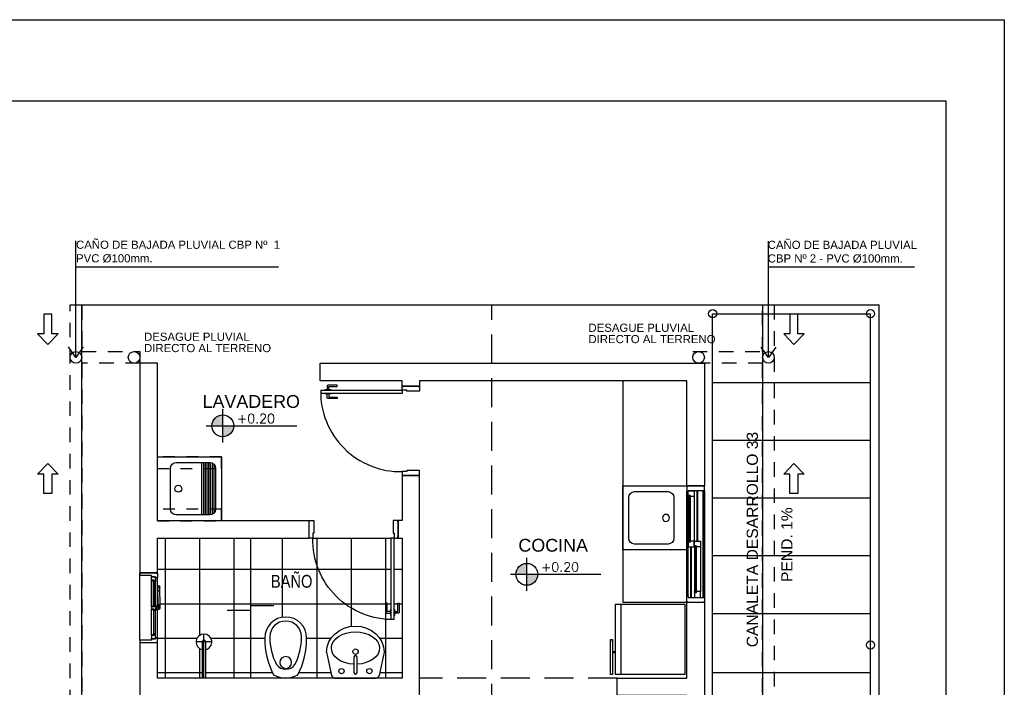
# Model space of a CAD drawing. Header units: millimetres. Extents: x 201 to 840, y 135 to 685.
# Tile 194 of 219: x 381.86 to 390.32, y 340.35 to 346.08. Entities that reach past the tile are written whole.
import ezdxf

# ---------------------------------------------------------------- set-up
doc = ezdxf.new("R2010")
doc.units = ezdxf.units.MM
doc.linetypes.add('HIDDEN', pattern=[0.375, 0.25, -0.125])
doc.linetypes.add('HIDDEN2', pattern=[0.1875, 0.125, -0.0625])
for name, color, linetype in [('01', 1, 'Continuous'), ('02', 2, 'Continuous'), ('03', 3, 'Continuous'), ('ABERTURAS', 2, 'Continuous'), ('DESAGÜE PLUVIAL', 4, 'Continuous'), ('EQUIPAMIENTO', 2, 'Continuous'), ('EQUIPAMIENTO MOVIL', 1, 'Continuous'), ('LAMINA', 6, 'Continuous'), ('LLAMADAS', 1, 'Continuous'), ('muro', 6, 'Continuous'), ('NIVELES', 1, 'Continuous'), ('piso', 1, 'Continuous'), ('pluvial', 30, 'Continuous'), ('PROYECCIONES', 2, 'Continuous'), ('SANITARIO ARTEF', 2, 'Continuous'), ('TEXT', 4, 'Continuous'), ('texto sanitario', 3, 'Continuous')]:
    doc.layers.add(name, color=color, linetype=linetype)
doc.styles.add('ARIAL', font='arial.ttf', dxfattribs={"height": 0.06})
doc.styles.add('ROMANS', font='romans.shx')
doc.styles.get("Standard").update_dxf_attribs({"font": 'arial.ttf'})
doc.dimstyles.new('05', dxfattribs={"dimscale": 0, "dimtxt": 0.09, "dimasz": 0.05, "dimexe": 0, "dimexo": 0, "dimgap": 0, "dimtad": 0, "dimzin": 0, "dimdsep": 46, "dimtxsty": 'Standard', "dimblk": 'OPEN90', "dimcen": 0.25, "dimclrd": 1, "dimclre": 1, "dimclrt": 3, "dimadec": 0, "dimazin": 0, "dimtfac": 1, "dimtofl": 0, "dimtmove": 2, "dimatfit": 3, "dimldrblk": 'BOXFILLED', "dimfxl": 1, "dimtolj": 1, "dimtzin": 0, "dimarcsym": 0})

# ---------------------------------------------------------------- blocks, each defined once
blk = doc.blocks.new('A2')
at = {"layer": '02'}
for centre, radius, start, end in [((-0.3438701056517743, 0), 0.18, 90.00000000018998, 180), ((-0.3364057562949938, -0.4821972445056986), 0.6622393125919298, 62.19066495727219, 90.64581604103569), ((-0.3536606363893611, -1.647987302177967e-17), 0.1356770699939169, 90.00000000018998, 180), ((-0.3480342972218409, -0.3634617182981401), 0.4991704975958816, 62.19066495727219, 90.64581604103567), ((-0.2090569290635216, 0), 0.2090569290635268, 330.3070498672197, 29.69295013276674), ((-0.3438701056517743, 0), 0.18, 180, 269.99999999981), ((-0.3536606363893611, -1.647987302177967e-17), 0.1356770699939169, 180, 269.99999999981), ((-0.1703938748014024, -1.647987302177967e-17), 0.09562499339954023, 0, 54.71443519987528), ((-0.3480342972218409, 0.3634617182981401), 0.4991704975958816, 269.3541839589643, 297.8093350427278), ((-0.1703938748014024, -1.647987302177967e-17), 0.09562499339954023, 305.2855648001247, 0), ((-0.3364057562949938, 0.4821972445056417), 0.6622393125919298, 269.3541839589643, 297.8093350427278)]:
    blk.add_arc(centre, radius, start, end, dxfattribs=at)
blk = doc.blocks.new('GBBRT')
at = {"layer": 'SANITARIO ARTEF', "ltscale": 0.01}
blk.add_circle((294.9322348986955, 272.9143749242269), 0.05072785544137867, dxfattribs=at)
at = {"layer": 'SANITARIO ARTEF', "ltscale": 0.8, "xscale": -1, "rotation": 270}
blk.add_blockref('A2', (294.9322348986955, 273.0480859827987), dxfattribs=at)
blk = doc.blocks.new('3T45G')
for p, q in [((295.2426281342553, 272.8853634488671), (295.2849203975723, 273.08710523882)), ((295.6687598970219, 273.1080897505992), (295.3110233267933, 273.1080897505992)), ((295.7373531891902, 272.8853634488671), (295.6949132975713, 273.0868708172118)), ((295.4759473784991, 273.060218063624), (295.4759473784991, 272.9287974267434)), ((295.5030766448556, 272.9287974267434), (295.5030766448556, 273.060218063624)), ((295.4759473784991, 272.9287974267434), (295.4763494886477, 272.9287974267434))]:
    blk.add_line(p, q)
for centre in [(295.3703164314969, 273.0488886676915), (295.6096648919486, 273.0488886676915)]:
    blk.add_circle(centre, 0.02265874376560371)
at = {"ltscale": 0.01}
blk.add_circle((295.4888459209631, 272.8817301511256), 0.02303431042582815, dxfattribs=at)
for centre, radius, start, end in [((295.3110233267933, 273.0813625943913), 0.02672715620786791, 90, 167.5925814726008), ((295.6687598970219, 273.0813625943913), 0.02672715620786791, 11.89336487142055, 90), ((295.4895120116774, 273.060218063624), 0.01356463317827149, 0, 180), ((295.4895120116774, 272.9287974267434), 0.01356463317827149, 180, 0)]:
    blk.add_arc(centre, radius, start, end)
at = {"extrusion": (0, 0, -1)}
for centre, major_axis, ratio, start_param, end_param in [((295.4898439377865, 272.8506247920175), (0.2073273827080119, -2.101736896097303e-12), 0.672131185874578, -1.506927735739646, 4.645311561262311), ((295.4899906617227, 272.8853634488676), (-0.2473625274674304, 0), 0.9004043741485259, 3.141592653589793, 6.283185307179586)]:
    blk.add_ellipse(centre, major_axis=major_axis, ratio=ratio, start_param=start_param, end_param=end_param, dxfattribs=at)
blk = doc.blocks.new('B4')
at = {"layer": '02'}
blk.add_lwpolyline([(0.3102966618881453, -0.01499999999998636), (0.3102966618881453, 0.01499999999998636), (0, 0.01499999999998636), (0, -0.01499999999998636)], close=True, dxfattribs=at)
for radius, start, end in [(0.06738261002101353, 192.8623399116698, 167.1376600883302), (0.01499999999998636, 270, 90)]:
    blk.add_arc((0.3102966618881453, 0), radius, start, end, dxfattribs=at)
at = {"layer": 'ABERTURAS', "color": 1}
for p, q in [((0, 0), (0.3776792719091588, 0)), ((0.3102966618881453, -0.06738261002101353), (0.3102966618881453, 0.06738261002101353))]:
    blk.add_line(p, q, dxfattribs=at)
blk = doc.blocks.new('ERFREF')
at = {"layer": 'EQUIPAMIENTO', "ltscale": 0.8}
blk.add_lwpolyline([(286.4012887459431, 280.241408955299), (286.4012887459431, 279.6914089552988), (286.9512887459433, 279.6914089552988), (286.9512887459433, 280.241408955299)], close=True, dxfattribs=at)
blk.add_lwpolyline([(286.4512887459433, 280.1414089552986), (286.4512887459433, 279.853814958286, 0.414213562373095), (286.5012887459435, 279.8038149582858), (286.851288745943, 279.8038149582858, 0.414213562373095), (286.9012887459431, 279.853814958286), (286.9012887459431, 280.1414089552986, 0.414213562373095), (286.851288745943, 280.1914089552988), (286.5012887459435, 280.1914089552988, 0.414213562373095)], format="xyb", close=True, dxfattribs=at)
blk.add_circle((286.6762887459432, 279.8720963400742), 0.03020633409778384, dxfattribs=at)
blk = doc.blocks.new('ERE')
at = {"layer": 'EQUIPAMIENTO'}
blk.add_blockref('ERFREF', (-286.726347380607, -279.9509510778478), dxfattribs=at)
blk = doc.blocks.new('tgg')
at = {"layer": 'EQUIPAMIENTO', "color": 1}
for p, q in [((284.8023222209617, 256.1585776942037), (285.4023222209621, 256.1585776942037)), ((284.8023222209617, 256.1585776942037), (284.8023222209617, 255.558952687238)), ((285.4023222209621, 256.1585776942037), (285.402322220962, 255.558952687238)), ((285.402322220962, 255.6085776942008), (284.8023222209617, 255.6085776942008)), ((285.402322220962, 255.558952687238), (284.8023222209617, 255.558952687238)), ((285.1021664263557, 255.5192006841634), (285.0824917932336, 255.5192006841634))]:
    blk.add_line(p, q, dxfattribs=at)
for points in [[(284.8017499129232, 255.535079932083), (284.8017499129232, 255.5192006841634), (285.1021664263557, 255.5192006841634)], [(285.1021664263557, 255.535079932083), (284.8017499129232, 255.535079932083)], [(284.9890580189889, 255.558952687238), (284.9890580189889, 255.535079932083)], [(284.9971064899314, 255.558952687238), (284.9971064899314, 255.535079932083)], [(285.1021664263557, 255.5192006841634), (285.1021664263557, 255.535079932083)]]:
    blk.add_lwpolyline(points, dxfattribs=at)
blk = doc.blocks.new('A$C5686393C')
at = {"layer": '02'}
for points in [[(0.03946607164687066, 0.06929181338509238), (0.01468134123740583, 0.06929181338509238, -0.4142135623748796), (0.01268134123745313, 0.07129181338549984), (0.01268134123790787, 0.1396105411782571, 0.4142135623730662), (0.01068134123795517, 0.1416105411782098), (0.002000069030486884, 0.1416105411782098, 0.414213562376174), (6.903007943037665e-08, 0.1396105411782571), (6.903007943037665e-08, 0.06295117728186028, 0.4142135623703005), (0.006340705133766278, 0.05661054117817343), (0.03946607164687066, 0.05661054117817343)], [(0.07589661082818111, 0.06929181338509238), (0.1006813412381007, 0.06929181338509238, 0.4142135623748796), (0.1026813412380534, 0.07129181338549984), (0.1026813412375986, 0.1396105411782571, -0.4142135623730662), (0.1046813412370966, 0.1416105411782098), (0.1133626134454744, 0.1416105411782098, -0.414213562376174), (0.1153626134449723, 0.1396105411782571), (0.1153626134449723, 0.06295117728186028, -0.4142135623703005), (0.1090219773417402, 0.05661054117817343), (0.07589661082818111, 0.05661054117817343)]]:
    blk.add_lwpolyline(points, format="xyb", dxfattribs=at)
for points in [[(0.04268134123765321, 0.09082734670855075), (0.03946607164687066, 0.09082734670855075), (0.03946607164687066, 0.03507500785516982), (0.04268134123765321, 0.03507500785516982)], [(0.0726813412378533, 0.09082734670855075), (0.07589661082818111, 0.09082734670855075), (0.07589661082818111, 0.03507500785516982), (0.0726813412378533, 0.03507500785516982)]]:
    blk.add_lwpolyline(points, dxfattribs=at)
at = {"layer": 'ABERTURAS', "ltscale": 0.01}
for points in [[(0.01268134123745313, 0.8401316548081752), (0.01268134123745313, 0.8501316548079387), (0.04268134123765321, 0.8501316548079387), (0.05268134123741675, 0.8501316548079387), (0.05268134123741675, 0.8001316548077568), (0.05268134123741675, 0.7411316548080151), (0.04268134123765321, 0.7411316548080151), (0.04268134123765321, 0.7001316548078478), (0.01268134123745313, 0.7001316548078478), (0.01268134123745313, 0.7101316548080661)], [(0.7726813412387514, 0.8401316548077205), (0.7726813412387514, 0.850131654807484), (0.7426813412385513, 0.850131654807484), (0.7326813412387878, 0.850131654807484), (0.7326813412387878, 0.8001316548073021), (0.7326813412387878, 0.7411316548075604), (0.7426813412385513, 0.7411316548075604), (0.7426813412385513, 0.700131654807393), (0.7726813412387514, 0.700131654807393), (0.7726813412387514, 0.7101316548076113)], [(0.04268134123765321, 0.0001316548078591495), (0.04268134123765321, 0.7001316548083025), (0.0726813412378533, 0.7001316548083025), (0.0726813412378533, 0.0001316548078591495)], [(0.04268134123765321, 0.0001316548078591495), (0.0726813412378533, 0.0001316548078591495)]]:
    blk.add_lwpolyline(points, dxfattribs=at)
at = {"layer": 'ABERTURAS', "color": 1, "ltscale": 0.01}
blk.add_arc((0.0576813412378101, 0.6851316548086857), 0.6851642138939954, 268.7455483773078, 1.254451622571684, dxfattribs=at)
at = {"layer": 'muro'}
for points in [[(0.0101813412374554, 0.7001316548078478), (0.0101813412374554, 0.8501316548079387)], [(0.7751813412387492, 0.700131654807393), (0.7751813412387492, 0.850131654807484)]]:
    blk.add_lwpolyline(points, dxfattribs=at)
blk = doc.blocks.new('GBGB')
at = {"layer": '01', "ltscale": 0.015}
blk.add_line((-0.2674627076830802, 0.09938668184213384), (0.287462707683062, 0.09938668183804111), dxfattribs=at)
at = {"layer": 'ABERTURAS', "color": 1}
for p, q in [((-0.2266833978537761, 0), (0, 0)), ((0.01999999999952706, 0), (0.2466833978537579, 0)), ((-0.2474627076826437, -0.03561331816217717), (-0.01000000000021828, -0.03561331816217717)), ((-0.2474627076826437, -0.05061331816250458), (-0.0040781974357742, -0.05061331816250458)), ((-0.00107819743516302, -0.05061331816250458), (0, -0.05061331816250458)), ((0.008238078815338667, -0.06665156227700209), (0.01126354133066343, -0.06272078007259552)), ((0.008736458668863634, -0.06703515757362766), (0.0117619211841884, -0.06310437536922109)), ((0.01999999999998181, -0.05061331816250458), (0.2674627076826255, -0.05061331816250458)), ((0.02045932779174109, -0.05461331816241), (0.02045932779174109, -0.05061331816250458)), ((0.02999999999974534, -0.03561331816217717), (0.2674627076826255, -0.03561331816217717))]:
    blk.add_line(p, q, dxfattribs=at)
at = {"layer": 'ABERTURAS'}
for points in [[(-0.2874627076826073, -0.0406133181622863), (-0.2874627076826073, -0.05061331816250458), (-0.2474627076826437, -0.05061331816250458), (-0.2474627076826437, -0.03561331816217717), (-0.2574627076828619, -0.03561331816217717), (-0.2574627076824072, -0.0006133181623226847), (-0.2674627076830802, -0.0006133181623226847), (-0.2674627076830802, 0.09938668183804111), (-0.2874627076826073, 0.09938668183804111), (-0.2874627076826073, 0.08938668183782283)], [(0.3074627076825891, -0.0406133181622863), (0.3074627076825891, -0.05061331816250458), (0.2674627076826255, -0.05061331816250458), (0.2674627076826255, -0.03561331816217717), (0.2774627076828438, -0.03561331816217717), (0.277462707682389, -0.0006133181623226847), (0.287462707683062, -0.0006133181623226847), (0.287462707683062, 0.09938668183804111), (0.3074627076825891, 0.09938668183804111), (0.3074627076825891, 0.08938668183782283)], [(-0.2566833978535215, -0.03499999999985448), (-0.2166833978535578, -0.03499999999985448), (-0.2166833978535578, -0.01999999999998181), (-0.2266833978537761, -0.01999999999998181), (-0.2266833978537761, 0), (-0.2566833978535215, 0), (-0.2566833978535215, -0.03499999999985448)], [(0, -0.01999999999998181), (-0.01000000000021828, -0.01999999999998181), (-0.01000000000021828, -0.03499999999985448), (0.02999999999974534, -0.03499999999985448), (0.02999999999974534, -0.01999999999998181), (0.01999999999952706, -0.01999999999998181), (0.01999999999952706, 0), (0, 0), (0, -0.01999999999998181)], [(0.2766833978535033, -0.03499999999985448), (0.2366833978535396, -0.03499999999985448), (0.2366833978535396, -0.01999999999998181), (0.2466833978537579, -0.01999999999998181), (0.2466833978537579, 0), (0.2766833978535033, 0), (0.2766833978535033, -0.03499999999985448)], [(-0.2166833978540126, -0.01549693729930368), (-0.2256833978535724, -0.01549693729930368), (-0.2256833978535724, -0.006496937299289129), (-0.2166833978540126, -0.01549693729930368)], [(-0.009999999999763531, -0.01549693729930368), (-0.001000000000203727, -0.01549693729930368), (-0.001000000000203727, -0.006496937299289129), (-0.009999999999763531, -0.01549693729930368)], [(0.02999999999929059, -0.01549693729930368), (0.02099999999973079, -0.01549693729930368), (0.02099999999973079, -0.006496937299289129), (0.02999999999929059, -0.01549693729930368)], [(0.2366833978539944, -0.01549693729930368), (0.2456833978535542, -0.01549693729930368), (0.2456833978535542, -0.006496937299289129), (0.2366833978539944, -0.01549693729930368)]]:
    blk.add_lwpolyline(points, dxfattribs=at)
for points in [[(-0.2641781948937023, 0.0006707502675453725), (-0.2491886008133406, 0.0006707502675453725), (-0.2491886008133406, 0), (-0.2641781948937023, 0)], [(0.2841781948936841, 0.0006707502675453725), (0.2691886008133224, 0.0006707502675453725), (0.2691886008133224, 0), (0.2841781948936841, 0)]]:
    blk.add_lwpolyline(points, close=True, dxfattribs=at)
at = {"layer": 'ABERTURAS', "color": 1}
for points in [[(-0.2256833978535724, -0.01900000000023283), (-0.001000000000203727, -0.01900000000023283), (-0.001000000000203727, -0.0160000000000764), (-0.2256833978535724, -0.0160000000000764)], [(0.2456833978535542, -0.01900000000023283), (0.02099999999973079, -0.01900000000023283), (0.02099999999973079, -0.0160000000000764), (0.2456833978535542, -0.0160000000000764)]]:
    blk.add_lwpolyline(points, close=True, dxfattribs=at)
for points in [[(0.02999999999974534, -0.03499999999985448), (0.02999999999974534, -0.03999999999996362), (-0.01000000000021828, -0.03999999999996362), (-0.01000000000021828, -0.03499999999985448)], [(-0.004078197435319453, -0.05061331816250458), (-0.005227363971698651, -0.05061331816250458), (-0.005227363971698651, -0.05461331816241), (-0.004078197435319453, -0.05461331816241)], [(0, -0.05061331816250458), (-0.001078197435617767, -0.05061331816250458)], [(-0.001078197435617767, -0.05461331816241), (0, -0.05461331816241)], [(0.01872446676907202, -0.06708442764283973), (0.03488694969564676, -0.0665197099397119), (0.03471887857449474, -0.06152253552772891), (0.01855639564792, -0.06208725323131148)], [(0.01999999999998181, -0.06203681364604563), (0.02000000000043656, -0.03999999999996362)], [(0.01999999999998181, -0.05461331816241), (0.03977263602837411, -0.05461331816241), (0.03977263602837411, -0.05061331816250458), (0.01999999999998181, -0.05061331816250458)], [(0.02098791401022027, -0.0671171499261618), (0.03597943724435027, -0.06661293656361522), (0.03580122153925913, -0.06131413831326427), (0.02080969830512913, -0.06181835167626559)]]:
    blk.add_lwpolyline(points, dxfattribs=at)
for points in [[(4.547473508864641e-13, -0.03999999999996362), (0, -0.06487796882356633, 0.8961924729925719), (0.01976166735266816, -0.06704818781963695, 0.8961924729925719)], [(0.1883247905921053, -0.05061331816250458), (0.025593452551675, -0.05530476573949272, 0.414213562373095), (0.02076434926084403, -0.06047001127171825), (0.02080969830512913, -0.06181835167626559)], [(0.02098791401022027, -0.0671171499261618), (0.02103326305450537, -0.0684654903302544, 0.414213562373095), (0.0261985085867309, -0.07329459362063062), (0.1883247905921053, -0.07061331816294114)], [(0.1929837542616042, -0.06946171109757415), (0.1936244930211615, -0.06944016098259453, 0.414213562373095), (0.1984535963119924, -0.06427491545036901), (0.1981846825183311, -0.05627943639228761, 0.414213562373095), (0.1930194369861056, -0.05145033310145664), (0.1923786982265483, -0.05147188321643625)]]:
    blk.add_lwpolyline(points, format="xyb", dxfattribs=at)
for centre, radius in [((-0.00257819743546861, -0.05261331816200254), 0.0025), ((0.009999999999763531, -0.06487796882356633), 0.009000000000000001), ((0.009999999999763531, -0.06487796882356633), 0.0025), ((0.1559850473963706, -0.06170100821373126), 0.0025), ((0.1883247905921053, -0.06061331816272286), 0.009999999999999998)]:
    blk.add_circle(centre, radius, dxfattribs=at)
at = {"layer": 'muro', "ltscale": 0.01}
for p, q in [((-0.2899999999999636, -0.05061331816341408), (-0.2899999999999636, 0.0993866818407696)), ((0.3100000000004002, -0.05061331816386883), (0.3100000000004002, 0.0993866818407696))]:
    blk.add_line(p, q, dxfattribs=at)
blk = doc.blocks.new('YUJUY')
at = {"layer": 'SANITARIO ARTEF', "color": 1, "ltscale": 0.8}
for p, q in [((0.1153566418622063, 0.2591221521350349), (0.1153566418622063, -0.1908778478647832)), ((0.130356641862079, 0.2591221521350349), (0.130356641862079, -0.1908778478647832)), ((0.1453566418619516, 0.2591221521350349), (0.1453566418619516, -0.1908778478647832)), ((0.1603566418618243, 0.2591221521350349), (0.1603566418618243, -0.1908778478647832)), ((0.175356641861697, 0.2591221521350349), (0.175356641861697, -0.1908778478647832)), ((0.1903566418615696, 0.2588715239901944), (0.1903566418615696, -0.1906272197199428)), ((0.2053566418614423, 0.254947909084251), (0.2053566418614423, -0.1867036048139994)), ((0.220356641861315, 0.2448292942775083), (0.220356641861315, -0.1765849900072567))]:
    blk.add_line(p, q, dxfattribs=at)
at = {"layer": 'SANITARIO ARTEF', "ltscale": 0.8}
blk.add_lwpolyline([(0.2853566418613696, -0.2408778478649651), (-0.2646433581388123, -0.2408778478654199), (-0.2646433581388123, 0.309122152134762), (0.2853566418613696, 0.3091221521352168)], close=True, dxfattribs=at)
blk.add_lwpolyline([(0.1853566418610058, -0.1908778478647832), (-0.102237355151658, -0.1908778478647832, -0.414213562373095), (-0.1522373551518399, -0.1408778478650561), (-0.1522373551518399, 0.2091221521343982, -0.414213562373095), (-0.102237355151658, 0.2591221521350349), (0.1853566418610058, 0.2591221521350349, -0.414213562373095), (0.2353566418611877, 0.209122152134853), (0.2353566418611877, -0.1408778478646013, -0.414213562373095)], format="xyb", close=True, dxfattribs=at)
blk.add_circle((-0.08395597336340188, 0.03412215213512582), 0.03020633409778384, dxfattribs=at)
blk = doc.blocks.new('A$C7B807F26')
at = {"layer": 'ABERTURAS', "color": 1}
for p, q in [((4.277670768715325e-07, 0.05000017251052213), (4.277666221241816e-07, 0.9500001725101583)), ((0.01000042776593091, 0.05000017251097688), (0.01000042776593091, 0.9500001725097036)), ((0.0879819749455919, 0.5250001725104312), (0.0879819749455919, 0.9600001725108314)), ((0.09298197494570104, 0.5250001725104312), (0.09298197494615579, 0.9600001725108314)), ((0.14000042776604, 0.04000017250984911), (0.14000042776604, 0.9600001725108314)), ((0.1500004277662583, 0.9600001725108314), (0.1500004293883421, 0.04000017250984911)), ((0.1500004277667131, 0.04000017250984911), (0.1500004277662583, 0.9600001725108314)), ((0.01198345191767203, 0.9070827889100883), (0.01198345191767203, 0.5252947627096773)), ((0.06198345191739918, 0.907377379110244), (0.06198345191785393, 0.5250001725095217)), ((0.03448345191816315, 0.04000017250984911), (0.03448345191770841, 0.4750001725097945)), ((0.03948345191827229, 0.04000017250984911), (0.03948345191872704, 0.4750001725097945)), ((0.06548197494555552, 0.4747055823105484), (0.06548197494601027, 0.0929175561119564)), ((0.1154819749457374, 0.475000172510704), (0.1154819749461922, 0.09262296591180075))]:
    blk.add_line(p, q, dxfattribs=at)
at = {"layer": 'ABERTURAS'}
for points in [[(0.01000042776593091, 0.9974628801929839), (4.277666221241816e-07, 0.9974628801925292), (4.277666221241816e-07, 0.9500001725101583), (0.0100004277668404, 0.9500001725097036), (0.0100004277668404, 0.9600001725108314), (0.1500004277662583, 0.9600001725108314), (0.1500004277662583, 0.9974628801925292), (0.1400004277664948, 0.9974628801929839)], [(0.04048345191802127, 0.9573773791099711), (0.06198345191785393, 0.9573773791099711), (0.06198345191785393, 0.907377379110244), (0.02698345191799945, 0.907377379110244), (0.02698345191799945, 0.9173773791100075), (0.01198345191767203, 0.9173773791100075), (0.01198345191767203, 0.9573773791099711), (0.03348345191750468, 0.9573773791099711), (0.03348345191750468, 0.9573773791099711), (0.04048345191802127, 0.9573773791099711), (0.04048345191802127, 0.9573773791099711)], [(0.04048345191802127, 0.4750001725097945), (0.06198345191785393, 0.4750001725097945), (0.06198345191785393, 0.5250001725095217), (0.02698345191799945, 0.5250001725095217), (0.02698345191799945, 0.5150001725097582), (0.01198345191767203, 0.5150001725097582), (0.01198345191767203, 0.4750001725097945), (0.03348345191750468, 0.4750001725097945), (0.03348345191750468, 0.4750001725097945), (0.04048345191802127, 0.4750001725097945), (0.04048345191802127, 0.4750001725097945)], [(0.09398197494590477, 0.5250001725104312), (0.1154819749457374, 0.5250001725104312), (0.1154819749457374, 0.475000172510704), (0.08048197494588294, 0.475000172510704), (0.08048197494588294, 0.4850001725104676), (0.06548197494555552, 0.4850001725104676), (0.06548197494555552, 0.5250001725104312), (0.08698197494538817, 0.5250001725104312), (0.08698197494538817, 0.5250001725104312), (0.09398197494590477, 0.5250001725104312), (0.09398197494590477, 0.5250001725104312)], [(0.09398197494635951, 0.0426229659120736), (0.1154819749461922, 0.0426229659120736), (0.1154819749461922, 0.09262296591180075), (0.08048197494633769, 0.09262296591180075), (0.08048197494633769, 0.08262296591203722), (0.06548197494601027, 0.08262296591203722), (0.06548197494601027, 0.0426229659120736), (0.08698197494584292, 0.0426229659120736), (0.08698197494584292, 0.0426229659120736), (0.09398197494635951, 0.0426229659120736), (0.09398197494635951, 0.0426229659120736)], [(0.01000042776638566, 0.002537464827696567), (4.277670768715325e-07, 0.002537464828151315), (4.277670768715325e-07, 0.05000017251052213), (0.01000042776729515, 0.05000017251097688), (0.01000042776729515, 0.04000017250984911), (0.1500004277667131, 0.04000017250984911), (0.1500004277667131, 0.002537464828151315), (0.1400004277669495, 0.002537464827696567)]]:
    blk.add_lwpolyline(points, dxfattribs=at)
for points in [[(0.01198345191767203, 0.9070827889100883), (0.02198345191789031, 0.9070827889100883), (0.02198345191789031, 0.9170827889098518), (0.01198345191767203, 0.9170827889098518)], [(0.01198345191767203, 0.5252947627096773), (0.02198345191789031, 0.5252947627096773), (0.02198345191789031, 0.5152947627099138), (0.01198345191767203, 0.5152947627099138)], [(0.06548197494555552, 0.4747055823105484), (0.0754819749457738, 0.4747055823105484), (0.0754819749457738, 0.4847055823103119), (0.06548197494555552, 0.4847055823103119)], [(0.06548197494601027, 0.0929175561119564), (0.07548197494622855, 0.0929175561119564), (0.07548197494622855, 0.08291755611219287), (0.06548197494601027, 0.08291755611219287)]]:
    blk.add_lwpolyline(points, close=True, dxfattribs=at)
at = {"layer": 'ABERTURAS', "color": 1}
for points in [[(0.02650539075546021, 0.9173773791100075), (0.02650539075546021, 0.5153006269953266), (0.0225053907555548, 0.5153006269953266), (0.0225053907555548, 0.9173773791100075)], [(0.07600391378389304, 0.08262296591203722), (0.07600391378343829, 0.4847334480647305), (0.0800039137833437, 0.4847334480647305), (0.08000391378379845, 0.08262296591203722)]]:
    blk.add_lwpolyline(points, dxfattribs=at)
at = {"layer": 'muro', "ltscale": 0.01}
for p, q in [((4.277879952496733e-07, 1.000000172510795), (0.1500004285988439, 1.000000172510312)), ((4.277984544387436e-07, 1.725107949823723e-07), (0.1500004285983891, 1.725107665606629e-07))]:
    blk.add_line(p, q, dxfattribs=at)

msp = doc.modelspace()

# ---------------------------------------------------------------- hatches: boundary and pattern name
at = {"layer": 'NIVELES', "ltscale": 0.01}
h = msp.add_hatch(color=256, dxfattribs=at)
h.paths.add_polyline_path([(383.606331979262, 342.6923201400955, 0.4142135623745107), (383.5122533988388, 342.5982415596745), (383.606331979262, 342.5982415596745)])
h.paths.add_polyline_path([(383.7004105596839, 342.5982415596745), (383.606331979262, 342.5982415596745), (383.606331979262, 342.5041629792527, 0.4142135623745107)])
h = msp.add_hatch(color=256, dxfattribs=at)
h.paths.add_polyline_path([(386.2188397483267, 341.4175022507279, 0.4142135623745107), (386.1247611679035, 341.3234236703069), (386.2188397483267, 341.3234236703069)])
h.paths.add_polyline_path([(386.3129183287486, 341.3234236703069), (386.2188397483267, 341.3234236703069), (386.2188397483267, 341.229345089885, 0.4142135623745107)])
at = {"layer": 'piso'}
h = msp.add_hatch(dxfattribs=at)
h.set_pattern_fill('ANSI37', color=250, scale=0.093, angle=45, style=0)
h.set_pattern_definition([(90, (317.2665156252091, 360.5592662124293), (-0.295275, 5.551115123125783e-17), []), (180, (317.2665156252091, 360.5592662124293), (-5.551115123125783e-17, -0.295275), [])])
h.paths.add_polyline_path([(383.8444893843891, 341.6331068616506), (383.0444893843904, 341.6331068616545), (383.0444893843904, 341.3356228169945), (383.0444893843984, 341.2930855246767), (383.0453235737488, 341.2188103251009, -0.4044002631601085), (383.0501555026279, 341.2238074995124), (383.058150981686, 341.2240764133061, -0.4142135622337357), (383.0633162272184, 341.219247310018), (383.0633377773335, 341.2186065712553, -0.1133755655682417), (383.0644839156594, 341.2142782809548), (383.0671706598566, 341.0518213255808, -0.414213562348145), (383.0623415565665, 341.0466560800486), (383.0608815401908, 341.0466069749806), (383.0609242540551, 341.0453844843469, -0.8961924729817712), (383.0587540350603, 341.0256228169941), (383.0484893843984, 341.0256228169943), (383.0484893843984, 341.0203954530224), (383.0444893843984, 341.0203954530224), (383.0444893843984, 340.7781601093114), (383.0444893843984, 340.7381601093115), (383.0444893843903, 340.4331068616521), (383.4294893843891, 340.4331068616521), (383.4294893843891, 340.677917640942, -8.871629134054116), (383.4594893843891, 340.677917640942), (383.4594893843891, 340.4331068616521), (383.8444893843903, 340.4331068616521)])
h = msp.add_hatch(dxfattribs=at)
h.set_pattern_fill('ANSI37', color=250, scale=0.093, angle=45, style=0)
h.set_pattern_definition([(90, (318.5695488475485, 360.5592662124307), (-0.295275, 5.551115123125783e-17), []), (180, (318.5695488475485, 360.5592662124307), (-5.551115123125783e-17, -0.295275), [])])
h.paths.add_polyline_path([(385.0500385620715, 341.6348616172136), (384.3800385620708, 341.6348616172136, 0.4142135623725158), (385.0500385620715, 340.9348616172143), (385.0500385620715, 340.9698049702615), (385.0468232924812, 340.9698049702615), (385.0468232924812, 340.9913405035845), (385.0136979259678, 340.9913405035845, -0.414213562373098), (385.0073572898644, 340.997681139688), (385.0073572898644, 341.0763405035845), (385.0200385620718, 341.0763405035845), (385.0200385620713, 341.0060217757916, 0.4142135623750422), (385.0220385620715, 341.0040217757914), (385.0468232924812, 341.0040217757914), (385.0468232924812, 341.0255573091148)], flags=17)
edge = h.paths.add_edge_path()
edge.add_line((384.3800385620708, 341.6348616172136), (384.34753856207, 341.6348616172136))
edge.add_line((384.34753856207, 341.6348616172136), (384.34753856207, 341.6331068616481))
edge.add_line((384.34753856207, 341.6331068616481), (383.8444893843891, 341.6331068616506))
edge.add_line((383.8444893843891, 341.6331068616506), (383.8444893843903, 340.4331068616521))
edge.add_line((383.8444893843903, 340.4331068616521), (384.1475226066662, 340.433106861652))
edge.add_arc((384.1472134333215, 340.6421635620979), 0.2090569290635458, 240.3070498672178, 270.08473449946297, ccw=False)
edge.add_arc((384.6294106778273, 340.7695123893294), 0.6622393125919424, 179.3541839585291, 207.8093350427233, ccw=False)
edge.add_arc((384.1472134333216, 340.7769767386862), 0.1800000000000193, 90, 179.9999999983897, ccw=False)
edge.add_arc((384.1472134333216, 340.7769767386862), 0.1800000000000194, -1.610374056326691e-09, 90, ccw=False)
edge.add_arc((383.6650161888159, 340.7695123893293), 0.6622393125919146, -27.80933504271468, 0.6458160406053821, ccw=False)
edge.add_arc((384.1472134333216, 340.6421635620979), 0.2090569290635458, 270.08473449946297, 299.6929501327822, ccw=False)
edge.add_line((384.1475226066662, 340.433106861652), (384.5676390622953, 340.433106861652))
edge.add_arc((384.5676390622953, 340.4598340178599), 0.02672715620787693, 191.8933648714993, 270, ccw=False)
edge.add_line((384.5414856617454, 340.4543257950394), (384.499045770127, 340.6558331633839))
edge.add_ellipse((384.7464082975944, 340.6558331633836), major_axis=(-0.2473625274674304, 2.406987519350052e-13), ratio=0.9004043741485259, start_angle=180.000000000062, end_angle=360.0000000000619, ccw=False)
edge.add_line((384.9937708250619, 340.6558331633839), (384.9515872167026, 340.4546096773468))
edge.add_arc((384.9253756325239, 340.4598340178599), 0.02672715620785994, 270, 348.727855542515, ccw=False)
edge.add_line((384.9253756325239, 340.433106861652), (385.1475226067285, 340.433106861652))
edge.add_line((385.1475226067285, 340.433106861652), (385.1475226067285, 341.6348616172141))
edge.add_line((385.1475226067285, 341.6348616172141), (385.112538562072, 341.6348616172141))
edge.add_line((385.112538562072, 341.6348616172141), (385.0800385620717, 341.6348616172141))
edge.add_line((385.0800385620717, 341.6348616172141), (385.0800385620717, 341.0255573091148))
edge.add_line((385.0800385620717, 341.0255573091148), (385.0832538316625, 341.0255573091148))
edge.add_line((385.0832538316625, 341.0255573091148), (385.0832538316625, 341.0040217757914))
edge.add_line((385.0832538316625, 341.0040217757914), (385.1080385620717, 341.0040217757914))
edge.add_arc((385.1080385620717, 341.0060217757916), 0.002000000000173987, 270, 360)
edge.add_line((385.1100385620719, 341.0060217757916), (385.1100385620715, 341.0763405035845))
edge.add_line((385.1100385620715, 341.0763405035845), (385.1227198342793, 341.0763405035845))
edge.add_line((385.1227198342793, 341.0763405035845), (385.1227198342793, 340.9976811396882))
edge.add_arc((385.1163791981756, 340.9976811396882), 0.006340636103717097, -90, 0, ccw=False)
edge.add_line((385.1163791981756, 340.9913405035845), (385.0832538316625, 340.9913405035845))
edge.add_line((385.0832538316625, 340.9913405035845), (385.0832538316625, 340.9698049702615))
edge.add_line((385.0832538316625, 340.9698049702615), (385.0800385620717, 340.9348616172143))
edge.add_arc((385.0650385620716, 341.619861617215), 0.6851642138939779, 178.7455483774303, 271.2544516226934, ccw=False)

# ---------------------------------------------------------------- linework, layer by layer
msp.add_lwpolyline([(380.8446548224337, 330.8373510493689), (380.8446548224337, 346.0849355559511), (390.321302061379, 346.0849355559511), (390.321302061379, 330.8373510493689)], close=True)
at = {"layer": '02', "color": 1, "ltscale": 0.01}
for centre in [(387.8149321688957, 343.5611566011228), (389.1718799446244, 343.5611566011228), (389.1718799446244, 340.7165659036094)]:
    msp.add_circle(centre, 0.035, dxfattribs=at)
at = {"layer": '03', "linetype": 'ByBlock', "ltscale": 0.15}
for centre in [(382.3444893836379, 343.1858309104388), (382.8444893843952, 343.1858309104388), (387.6944893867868, 343.1858309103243), (388.2944894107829, 343.1858310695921)]:
    msp.add_circle(centre, 0.0500000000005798, dxfattribs=at)
at = {"layer": 'DESAGÜE PLUVIAL', "color": 1, "ltscale": 0.01}
for points in [[(382.0699113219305, 343.387700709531), (382.0159286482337, 343.3877007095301), (382.1036506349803, 343.2965379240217), (382.1913726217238, 343.3877007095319), (382.1373899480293, 343.387700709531), (382.1373899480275, 343.5557370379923), (382.0699113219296, 343.555737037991)], [(388.4799201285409, 343.387700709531), (388.4259374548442, 343.3877007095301), (388.5136594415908, 343.2965379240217), (388.6013814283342, 343.3877007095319), (388.5473987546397, 343.387700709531), (388.5473987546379, 343.5557370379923), (388.47992012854, 343.555737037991)], [(382.0699113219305, 342.1841106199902), (382.0159286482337, 342.1841106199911), (382.1036506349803, 342.2752734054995), (382.1913726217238, 342.1841106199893), (382.1373899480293, 342.1841106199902), (382.1373899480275, 342.0160742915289), (382.0699113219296, 342.0160742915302)], [(388.4799201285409, 342.1841106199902), (388.4259374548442, 342.1841106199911), (388.5136594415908, 342.2752734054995), (388.6013814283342, 342.1841106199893), (388.5473987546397, 342.1841106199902), (388.5473987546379, 342.0160742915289), (388.47992012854, 342.0160742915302)]]:
    msp.add_lwpolyline(points, close=True, dxfattribs=at)
at = {"layer": 'EQUIPAMIENTO'}
for p, q in [((387.0444893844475, 342.9858309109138), (387.0444893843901, 341.0831068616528)), ((387.0444893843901, 341.0831068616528), (387.5944893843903, 341.0831068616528))]:
    msp.add_line(p, q, dxfattribs=at)
at = {"layer": 'LAMINA'}
msp.add_lwpolyline([(389.821302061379, 331.3373510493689), (389.821302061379, 345.3849355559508), (381.3446548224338, 345.3849355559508), (381.3446548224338, 331.3373510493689)], close=True, dxfattribs=at)
at = {"layer": 'muro', "color": 2}
for p, q in [((382.894489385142, 343.1358309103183), (382.8944893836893, 341.7831068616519)), ((383.0444893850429, 343.1358309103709), (382.894489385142, 343.1358309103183)), ((383.0444893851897, 341.7831068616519), (383.0444893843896, 343.1358309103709))]:
    msp.add_line(p, q, dxfattribs=at)
at = {"layer": 'muro'}
msp.add_line((385.1100385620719, 341.7848616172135), (385.0700385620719, 341.7848616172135), dxfattribs=at)
at = {"layer": 'muro', "color": 1, "linetype": 'HIDDEN'}
msp.add_line((386.9944893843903, 340.4331068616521), (385.2975226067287, 340.4331068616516), dxfattribs=at)
at = {"layer": 'muro', "color": 2}
for points in [[(387.7444893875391, 343.1358309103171), (387.7444893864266, 342.0831068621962), (387.5944893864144, 342.0831068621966), (387.5944893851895, 342.9858309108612), (385.2975226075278, 342.9858309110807), (385.2975226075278, 342.9375856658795), (385.1475226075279, 342.9375856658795), (385.1475226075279, 342.9858309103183), (384.4444893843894, 342.9858309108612), (384.4444893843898, 343.1358309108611), (387.7444893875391, 343.1358309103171)], [(383.0444893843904, 340.7356228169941), (382.8944893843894, 340.7356228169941), (382.8944893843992, 340.2331068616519), (383.0444893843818, 340.2331068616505), (383.0444893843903, 340.283106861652), (385.2975226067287, 340.283106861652), (385.2975226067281, 342.1725856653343), (385.1475226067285, 342.1725856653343), (385.1475226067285, 341.7848616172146), (385.112538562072, 341.7848616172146), (385.112538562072, 341.6348616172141), (385.1475226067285, 341.6348616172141), (385.1475226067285, 340.433106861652), (383.0444893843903, 340.4331068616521), (383.0444893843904, 340.7356228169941)], [(382.8944893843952, 341.3356228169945), (383.0444893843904, 341.3356228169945), (383.0444893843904, 341.6331068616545), (384.34753856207, 341.6331068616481), (384.3475385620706, 341.7831068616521), (383.0444893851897, 341.7831068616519)], [(382.8944893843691, 341.7831068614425), (382.8944893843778, 341.3356228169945)], [(387.744489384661, 341.0831068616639), (387.7444893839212, 340.2331068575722), (387.5944893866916, 340.2331068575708), (387.5944893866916, 340.2831068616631), (386.9944893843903, 340.2831068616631), (386.9944893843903, 340.4331068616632), (387.5944893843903, 340.4331068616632), (387.5944893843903, 341.0831068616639), (387.744489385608, 341.0831068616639)]]:
    msp.add_lwpolyline(points, dxfattribs=at)
at = {"layer": 'muro', "color": 1, "linetype": 'HIDDEN2', "ltscale": 0.5}
for points in [[(383.0444893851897, 342.2331068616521), (383.5944893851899, 342.2331068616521), (383.5944893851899, 342.3331068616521), (383.0444893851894, 342.3331068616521)], [(383.04448938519, 341.7831068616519), (383.5944893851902, 341.7831068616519), (383.5944893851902, 341.8831068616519), (383.0444893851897, 341.8831068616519)]]:
    msp.add_lwpolyline(points, dxfattribs=at)
at = {"layer": 'NIVELES', "color": 1}
for p, q in [((383.6065181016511, 342.4564913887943), (383.6065181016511, 342.7399917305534)), ((386.2190258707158, 341.1816734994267), (386.2190258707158, 341.4651738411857))]:
    msp.add_line(p, q, dxfattribs=at)
at = {"layer": 'NIVELES', "color": 3}
for p, q in [((383.4647679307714, 342.5982415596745), (384.242809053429, 342.5982415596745)), ((386.0772756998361, 341.3234236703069), (386.8553168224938, 341.3234236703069))]:
    msp.add_line(p, q, dxfattribs=at)
for centre in [(383.6065181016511, 342.5982415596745), (386.2190258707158, 341.3234236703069)]:
    msp.add_circle(centre, 0.0940785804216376, dxfattribs=at)
at = {"layer": 'piso', "color": 1}
for p in [(388.2444878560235, 343.6358309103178), (389.245728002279, 337.8331068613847)]:
    msp.add_line(p, (389.245728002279, 343.6358309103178), dxfattribs=at)
at = {"layer": 'piso', "color": 2, "ltscale": 0.01}
msp.add_line((383.8444893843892, 341.6331068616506), (383.8444893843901, 340.4331068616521), dxfattribs=at)
at = {"layer": 'piso'}
msp.add_lwpolyline([(388.2444878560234, 343.6358309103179), (388.2444894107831, 337.8331068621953), (389.2444893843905, 337.8331068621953), (389.2444893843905, 337.8331068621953), (389.2444893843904, 334.1331068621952), (382.3944893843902, 334.1331068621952), (382.3944893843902, 343.6358309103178), (382.3944893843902, 343.6358309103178), (382.3944893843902, 343.6358309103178), (382.3944893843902, 343.6358309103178), (382.3944893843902, 343.6358309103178), (382.3944893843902, 343.6358309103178), (388.2444878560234, 343.6358309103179)], dxfattribs=at)
at = {"layer": 'piso', "color": 250}
msp.add_lwpolyline([(384.3800385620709, 341.6348616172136), (385.0500385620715, 341.6348616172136)], dxfattribs=at)
at = {"layer": 'piso', "color": 3, "ltscale": 0.01}
msp.add_lwpolyline([(384.0444893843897, 341.0539842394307), (383.8444893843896, 341.0539842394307), (383.8444893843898, 341.0139842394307), (383.6444893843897, 341.0139842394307)], dxfattribs=at)
at = {"layer": 'pluvial', "color": 3, "linetype": 'HIDDEN2'}
for points in [[(382.3944893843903, 343.2358309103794), (382.894489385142, 343.2358309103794), (382.894489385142, 343.1358309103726), (382.3944893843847, 343.1358309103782), (382.3944893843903, 334.1331068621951), (382.2944893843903, 334.1331068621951), (382.2944893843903, 343.6358309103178), (382.3944893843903, 343.6358309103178), (382.3944893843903, 343.2358309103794)], [(387.6444893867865, 343.2358309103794), (388.2444894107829, 343.2358309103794), (388.2444894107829, 343.6358309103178), (388.3444894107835, 343.6358309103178), (388.3444894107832, 337.8331068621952), (388.2444894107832, 337.8331068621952), (388.2444894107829, 343.1358309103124), (387.6444893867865, 343.1358309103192)]]:
    msp.add_lwpolyline(points, dxfattribs=at)
at = {"layer": 'PROYECCIONES', "color": 1}
for p, q in [((387.8149321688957, 343.5611566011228), (389.1718799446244, 343.5611566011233)), ((387.8149321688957, 337.8719752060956), (387.8149321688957, 343.5611566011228)), ((389.1718799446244, 337.8719752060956), (389.1718799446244, 343.5611566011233)), ((387.8149321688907, 342.971588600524), (389.1718799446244, 342.9715886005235)), ((387.8149321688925, 342.4757552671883), (389.1718799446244, 342.4757552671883)), ((387.8149321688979, 341.9799219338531), (389.1718799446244, 341.9799219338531)), ((387.8149321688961, 341.4840886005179), (389.1718799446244, 341.4840886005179)), ((387.8149321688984, 340.9882552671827), (389.1718799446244, 340.9882552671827)), ((387.8149321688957, 340.4799219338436), (389.1718799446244, 340.4799219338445))]:
    msp.add_line(p, q, dxfattribs=at)
at = {"layer": 'PROYECCIONES', "linetype": 'HIDDEN'}
msp.add_lwpolyline([(382.3944893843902, 334.1331068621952), (382.3944893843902, 343.6358309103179), (388.2444878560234, 343.6358309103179), (388.2444894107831, 337.8331068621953), (389.2444893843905, 337.8331068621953), (389.2444893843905, 334.1331068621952)], close=True, dxfattribs=at)
msp.add_lwpolyline([(385.9194893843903, 334.1331068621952), (385.9194893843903, 343.6358309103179)], dxfattribs=at)

# ---------------------------------------------------------------- block references
at = {"layer": 'ABERTURAS'}
for name, p, rotation in [('A$C5686393C', (384.4473909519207, 342.947767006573), 270), ('GBGB', (382.9938760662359, 341.0256228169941), 90)]:
    msp.add_blockref(name, p, dxfattribs=dict(at, rotation=rotation))
msp.add_blockref('A$C7B807F26', (387.5944889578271, 341.083106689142), dxfattribs=at)
at = {"layer": 'ABERTURAS', "xscale": -1}
msp.add_blockref('A$C5686393C', (385.1227199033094, 340.9347299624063), dxfattribs=at)
at = {"layer": 'EQUIPAMIENTO MOVIL', "xscale": -1, "rotation": 270}
msp.add_blockref('tgg', (131.4193730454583, 55.66071670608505), dxfattribs=at)
at = {"layer": 'SANITARIO ARTEF'}
msp.add_blockref('YUJUY', (383.3091327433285, 342.0239847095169), dxfattribs=at)
at = {"layer": 'SANITARIO ARTEF', "xscale": -1}
for name, p, rotation in [('ERE', (387.3349472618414, 341.7580482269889), 90.00000000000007), ('GBBRT', (89.21497853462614, 613.4811926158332), 180)]:
    msp.add_blockref(name, p, dxfattribs=dict(at, rotation=rotation))
at = {"layer": 'SANITARIO ARTEF', "rotation": 180}
msp.add_blockref('3T45G', (680.2363989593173, 613.541196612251), dxfattribs=at)
at = {"layer": 'SANITARIO ARTEF', "ltscale": 0.8, "rotation": 90.00000000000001}
msp.add_blockref('B4', (383.4444893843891, 340.4333128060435), dxfattribs=at)

# ---------------------------------------------------------------- texts
at = {"layer": 'NIVELES', "color": 2, "style": 'ROMANS'}
for p in [(383.7282528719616, 342.6212824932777), (386.3407606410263, 341.3464646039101)]:
    msp.add_attdef('+0.20', p, '_0.00', height=0.079375, dxfattribs=at)
at = {"layer": 'TEXT', "style": 'ARIAL'}
for s, p in [('LAVADERO', (383.4326210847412, 342.7524896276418)), ('COCINA', (386.1463513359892, 341.5179072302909))]:
    msp.add_text(s, height=0.11, dxfattribs=at).set_placement(p)
at = {"layer": 'TEXT', "insert": (384.0197942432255, 341.2067214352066), "char_height": 0.11, "attachment_point": 7, "style": 'ARIAL'}
msp.add_mtext_dynamic_manual_height_columns('{\\fTechnic|b0|i0|c2|p2;BAÑO}', width=4.338060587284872, gutter_width=12.5, heights=[0], dxfattribs=at)
at = {"layer": 'texto sanitario', "ltscale": 0.01, "style": 'ARIAL'}
for s, p in [('DESAGUE PLUVIAL ', (386.7483774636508, 343.4051933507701)), ('DESAGUE PLUVIAL ', (382.9299581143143, 343.3281336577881)), ('DIRECTO AL TERRENO', (382.9299581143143, 343.2309261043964)), ('DIRECTO AL TERRENO', (386.7483774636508, 343.3079857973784))]:
    msp.add_text(s, height=0.07, dxfattribs=at).set_placement(p)
at = {"layer": 'texto sanitario', "color": 2, "ltscale": 0.01, "style": 'ARIAL'}
for s, p in [('CANALETA DESARROLLO 33', (388.2042241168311, 340.6973403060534)), ('PEND. 1%%%', (388.501055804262, 341.2575282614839))]:
    msp.add_text(s, height=0.09604420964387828, rotation=90, dxfattribs=at).set_placement(p)
at = {"layer": 'texto sanitario', "ltscale": 0.01, "char_height": 0.07, "attachment_point": 1, "style": 'ARIAL'}
for s, insert, width in [('CAÑO DE BAJADA PLUVIAL CBP Nº  1\\PPVC Ø100mm.', (382.3458368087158, 344.1882247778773), 1.855152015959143), ('CAÑO DE BAJADA PLUVIAL \\PCBP Nº 2 - PVC Ø100mm.', (388.288511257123, 344.187177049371), 1.945290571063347)]:
    msp.add_mtext(s, dxfattribs=dict(at, insert=insert, width=width))

# ---------------------------------------------------------------- leaders
at = {"layer": 'LLAMADAS'}
for points in [[(382.3444893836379, 343.1858309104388), (382.3444893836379, 343.9641570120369), (384.0838476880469, 343.9641570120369)], [(388.2954767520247, 343.1847831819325), (388.2954767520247, 343.9631092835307), (389.5488359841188, 343.9631092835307)]]:
    msp.add_leader(points, dimstyle='05', override={"dimscale": 1, "dimasz": 0.09, "dimldrblk": 'OPEN90'}, dxfattribs=at)

doc.saveas('drawing.dxf')
